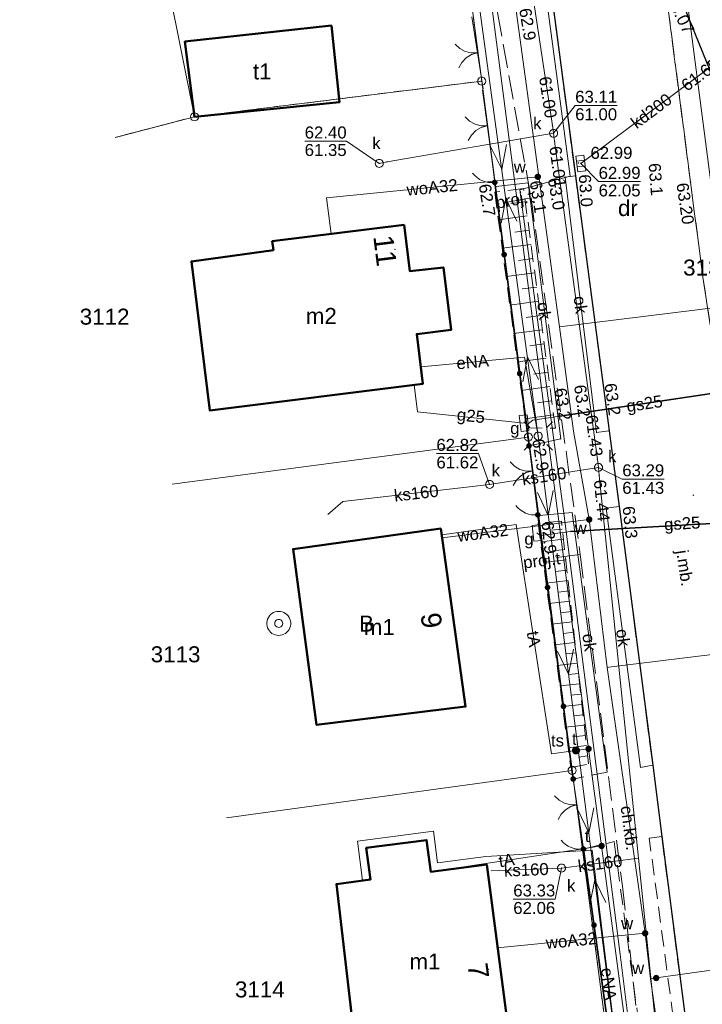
# Model space of a CAD drawing. Extents: x 6420891 to 6421372, y 5789686 to 5790696.
# Tile 41 of 48: x 6421254 to 6421297, y 5790529 to 5790591. Entities that reach past the tile are written whole.
import ezdxf
from ezdxf.enums import TextEntityAlignment as Align

# ---------------------------------------------------------------- set-up
doc = ezdxf.new("R2010")
doc.units = 0
doc.header["$PDSIZE"] = 0.75
for name, pattern in [('PRZER1-1', [2, 1, -1]), ('PRZER2-1', [3, 2, -1]), ('PRZER3-1', [4, 3, -1])]:
    doc.linetypes.add(name, pattern=pattern)
doc.layers.get('0').update_dxf_attribs({"linetype": 'CONTINUOUS', "lineweight": 13})
for name, color, linetype, lineweight in [('GEPADR', 7, 'CONTINUOUS', 18), ('GEPADR_O', 7, 'CONTINUOUS', 18), ('GEPPGD', 7, 'CONTINUOUS', 18), ('GESBZO', 7, 'CONTINUOUS', 50), ('GESBZO_O', 7, 'CONTINUOUS', 50), ('GESDZI', 7, 'CONTINUOUS', 18), ('GESDZI_O', 7, 'CONTINUOUS', 18), ('GSLINK', 7, 'CONTINUOUS', 18), ('GSLINK_O', 7, 'CONTINUOUS', 18), ('GSLKBR', 7, 'CONTINUOUS', 18), ('GSLKFU', 7, 'CONTINUOUS', 18), ('GSLKOG', 7, 'CONTINUOUS', 35), ('GSLKRW', 7, 'CONTINUOUS', 25), ('GSPWPN', 7, 'CONTINUOUS', 13), ('GSPWPN_O', 7, 'CONTINUOUS', 13), ('GSPWPS', 7, 'CONTINUOUS', 13), ('GSPWPS_O', 7, 'CONTINUOUS', 13), ('GSSKOA', 7, 'PRZER3-1', 18), ('GSSKOA_O', 7, 'PRZER3-1', 18), ('GSSKOD', 7, 'PRZER2-1', 18), ('GSSKOD_O', 7, 'PRZER2-1', 18), ('GSSZSN', 7, 'PRZER2-1', 18), ('GULLOB', 7, 'CONTINUOUS', 35), ('GUPELA', 7, 'CONTINUOUS', 18), ('GUPPRZ', 7, 'CONTINUOUS', 18), ('GUPPRZ_O', 7, 'CONTINUOUS', 18)]:
    doc.layers.add(name, color=color, linetype=linetype, lineweight=lineweight)
for name, color, linetype, lineweight, true_color in [('GESUZY', 7, 'PRZER1-1', 18, 0x008000), ('GESUZY_O', 7, 'PRZER1-1', 18, 0x008000), ('GULEPR', 1, 'CONTINUOUS', 18, 0xff0000), ('GULEPR_O', 1, 'CONTINUOUS', 18, 0xff0000), ('GULGPR', 7, 'CONTINUOUS', 18, 0xbfbf00), ('GULGPR_O', 7, 'CONTINUOUS', 18, 0xbfbf00), ('GULKPR', 7, 'CONTINUOUS', 18, 0x803300), ('GULKPR_O', 7, 'CONTINUOUS', 18, 0x803300), ('GULTPR', 7, 'CONTINUOUS', 18, 0xff9100), ('GULTPR_O', 7, 'CONTINUOUS', 18, 0xff9100), ('GULWPR', 5, 'CONTINUOUS', 18, 0x0000ff), ('GULWPR_O', 5, 'CONTINUOUS', 18, 0x0000ff), ('GUPGSG', 7, 'CONTINUOUS', 18, 0xbfbf00), ('GUPGSG_O', 7, 'CONTINUOUS', 18, 0xbfbf00), ('GUPKKS', 7, 'CONTINUOUS', 18, 0x803300), ('GUPKSD', 7, 'CONTINUOUS', 18, 0x803300), ('GUPKSD_O', 7, 'CONTINUOUS', 18, 0x803300), ('GUPTST', 7, 'CONTINUOUS', 18, 0xff9100), ('GUPTST_O', 7, 'CONTINUOUS', 18, 0xff9100), ('GUPTUT', 7, 'CONTINUOUS', 18, 0xff9100), ('GUPTUT_O', 7, 'CONTINUOUS', 18, 0xff9100), ('GUPWST', 5, 'CONTINUOUS', 18, 0x0000ff), ('GUPWZA', 5, 'CONTINUOUS', 18, 0x0000ff), ('GUPWZA_O', 5, 'CONTINUOUS', 18, 0x0000ff)]:
    doc.layers.add(name, color=color, linetype=linetype, lineweight=lineweight, true_color=true_color)
doc.styles.add('GEO-INFO', font='Arial')

# ---------------------------------------------------------------- blocks, each defined once
blk = doc.blocks.new('SUEO')
blk.add_hatch(color=0).paths.add_polyline_path([(-0.002174, 0.089974), (0.023762, 0.086807), (0.042561, 0.0793), (0.060131, 0.066965), (0.076266, 0.047786), (0.086234, 0.025762), (0.089972, 0.002226), (0.088646, -0.015553), (0.081114, -0.038994), (0.066834, -0.060276), (0.049699, -0.075033), (0.027576, -0.085671), (0.004027, -0.08991), (-0.019639, -0.087831), (-0.040932, -0.080154), (-0.059082, -0.067892), (-0.073734, -0.051607), (-0.08374, -0.032979), (-0.089221, -0.011817), (-0.089063, 0.012951), (-0.082571, 0.035806), (-0.069528, 0.057148), (-0.048957, 0.075519), (-0.026898, 0.085887)])
at = {"color": 0}
for points in [[(-1.767767, 1.767767), (-1.06066, 1.06066)], [(1.767767, 1.767767), (1.06066, 1.06066)], [(-1.767767, -1.767767), (-1.06066, -1.06066)], [(1.767767, -1.767767), (1.06066, -1.06066)]]:
    blk.add_lwpolyline(points, dxfattribs=at)
blk = doc.blocks.new('OKRAG_PELNY')
at = {"color": 0}
blk.add_lwpolyline([(0, 0.5), (0.12941, 0.482963), (0.25, 0.433013), (0.353553, 0.353553), (0.433013, 0.25), (0.482963, 0.12941), (0.5, 0), (0.482963, -0.12941), (0.433013, -0.25), (0.353553, -0.353553), (0.25, -0.433013), (0.12941, -0.482963), (0, -0.5), (-0.12941, -0.482963), (-0.25, -0.433013), (-0.353553, -0.353553), (-0.433013, -0.25), (-0.482963, -0.12941), (-0.5, 0), (-0.482963, 0.12941), (-0.433013, 0.25), (-0.353553, 0.353553), (-0.25, 0.433013), (-0.12941, 0.482963)], close=True, dxfattribs=at)
blk = doc.blocks.new('SZAFA1')
at = {"color": 0}
blk.add_lwpolyline([(-1, -0.5), (-1, 0.5), (1, 0.5), (1, -0.5)], close=True, dxfattribs=at)
blk = doc.blocks.new('KOLO')
blk.add_hatch(color=0).paths.add_polyline_path([(-0.5, 0), (-0.482963, -0.12941), (-0.433013, -0.25), (-0.353553, -0.353553), (-0.25, -0.433013), (-0.12941, -0.482963), (0, -0.5), (0.12941, -0.482963), (0.25, -0.433013), (0.353553, -0.353553), (0.433013, -0.25), (0.482963, -0.12941), (0.5, 0), (0.482963, 0.12941), (0.433013, 0.25), (0.353553, 0.353553), (0.25, 0.433013), (0.12941, 0.482963), (0, 0.5), (-0.12941, 0.482963), (-0.25, 0.433013), (-0.353553, 0.353553), (-0.433013, 0.25), (-0.482963, 0.12941)])
blk = doc.blocks.new('KTOK04')
at = {"color": 0}
blk.add_lwpolyline([(0, 0), (-0.01711, -0.261052), (-0.068148, -0.517638), (-0.152241, -0.765367), (-0.267949, -1), (-0.413293, -1.217523), (-0.585786, -1.414214), (-0.782477, -1.586707), (-1, -1.732051)], dxfattribs=at)
blk = doc.blocks.new('SLBRA')
at = {"color": 0}
for points in [[(1.732051, 1), (1.414214, 0.585786), (1, 0.267949), (0.517638, 0.068148), (0, 0)], [(0, 0), (0.517638, -0.068148), (1, -0.267949), (1.414214, -0.585786), (1.732051, -1)]]:
    blk.add_lwpolyline(points, dxfattribs=at)
blk = doc.blocks.new('POINT')
at = {"color": 0}
blk.add_point((0, 0), dxfattribs=at)
blk = doc.blocks.new('SUEP1')
at = {"color": 0}
blk.add_lwpolyline([(-1.5, -1), (1.5, 0), (-1.5, 1)], dxfattribs=at)
blk = doc.blocks.new('SUUS05')
at = {"color": 0}
blk.add_lwpolyline([(0.5, -0.25), (-0.5, -0.25), (-0.5, 0.25), (0.5, 0.25)], close=True, dxfattribs=at)
for points in [[(-0.175, -0.25), (-0.175, 0.25)], [(0.175, -0.25), (0.175, 0.25)]]:
    blk.add_lwpolyline(points, dxfattribs=at)
blk = doc.blocks.new('SUUS13')
at = {"color": 0}
for points in [[(0, 1.5), (0.223563, 1.483246), (0.442133, 1.433359), (0.650826, 1.351453), (0.84498, 1.239358), (1.020259, 1.099578), (1.172747, 0.935235), (1.299038, 0.75), (1.396311, 0.548012), (1.462392, 0.333781), (1.495806, 0.112095), (1.495806, -0.112095), (1.462392, -0.333781), (1.396311, -0.548012), (1.299038, -0.75), (1.172747, -0.935235), (1.020259, -1.099578), (0.84498, -1.239358), (0.650826, -1.351453), (0.442133, -1.433359), (0.223563, -1.483246), (0, -1.5), (-0.223563, -1.483246), (-0.442133, -1.433359), (-0.650826, -1.351453), (-0.84498, -1.239358), (-1.020259, -1.099578), (-1.172747, -0.935235), (-1.299038, -0.75), (-1.396311, -0.548012), (-1.462392, -0.333781), (-1.495806, -0.112095), (-1.495806, 0.112095), (-1.462392, 0.333781), (-1.396311, 0.548012), (-1.299038, 0.75), (-1.172747, 0.935235), (-1.020259, 1.099578), (-0.84498, 1.239358), (-0.650826, 1.351453), (-0.442133, 1.433359), (-0.223563, 1.483246)], [(0, 0.5), (0.12941, 0.482963), (0.25, 0.433013), (0.353553, 0.353553), (0.433013, 0.25), (0.482963, 0.12941), (0.5, 0), (0.482963, -0.12941), (0.433013, -0.25), (0.353553, -0.353553), (0.25, -0.433013), (0.12941, -0.482963), (0, -0.5), (-0.12941, -0.482963), (-0.25, -0.433013), (-0.353553, -0.353553), (-0.433013, -0.25), (-0.482963, -0.12941), (-0.5, 0), (-0.482963, 0.12941), (-0.433013, 0.25), (-0.353553, 0.353553), (-0.25, 0.433013), (-0.12941, 0.482963)]]:
    blk.add_lwpolyline(points, close=True, dxfattribs=at)
blk = doc.blocks.new('EPPGS')
at = {"color": 0}
blk.add_lwpolyline([(0, 0.5), (0.154508, 0.475528), (0.293893, 0.404508), (0.404508, 0.293893), (0.475528, 0.154508), (0.5, 0), (0.475528, -0.154508), (0.404508, -0.293893), (0.293893, -0.404508), (0.154508, -0.475528), (0, -0.5), (-0.154508, -0.475528), (-0.293893, -0.404508), (-0.404508, -0.293893), (-0.475528, -0.154508), (-0.5, 0), (-0.475528, 0.154508), (-0.404508, 0.293893), (-0.293893, 0.404508), (-0.154508, 0.475528)], close=True, dxfattribs=at)

msp = doc.modelspace()

# ---------------------------------------------------------------- linework, layer by layer
at = {"layer": 'GESBZO', "linetype": 'Continuous', "lineweight": 50, "elevation": 10.18}
for points in [[(6421273.55, 5790590.2), (6421274.05, 5790585.4), (6421264.99, 5790584.48), (6421264.39, 5790589.18)], [(6421278.08, 5790577.73), (6421278.44, 5790574.84), (6421280.54, 5790575.06), (6421281.02, 5790571.16), (6421278.88, 5790570.9), (6421279.26, 5790567.79), (6421265.94, 5790566.12), (6421264.8, 5790575.44), (6421269.92, 5790576.15), (6421269.85, 5790576.7)], [(6421280.382, 5790558.749), (6421281.926, 5790547.613), (6421272.611, 5790546.463), (6421271.144, 5790557.456)], [(6421283.25, 5790537.739), (6421284.932, 5790524.796), (6421275.35, 5790523.574), (6421273.851, 5790536.511), (6421275.983, 5790536.789), (6421275.724, 5790538.773), (6421279.491, 5790539.265), (6421279.75, 5790537.282)]]:
    msp.add_lwpolyline(points, close=True, dxfattribs=at)
at = {"layer": 'GESDZI', "linetype": 'Continuous', "lineweight": 18, "elevation": 10.22}
for points in [[(6421310.953, 5790558.207), (6421306.901, 5790588.894), (6421302.49, 5790622.296), (6421302.21, 5790624.433), (6421297.857, 5790657.64), (6421296.657, 5790677.613), (6421271.543, 5790677.3), (6421276.797, 5790633.247), (6421278.128, 5790623.34), (6421282.932, 5790586.712), (6421285.851, 5790564.458), (6421288.583, 5790543.621), (6421291.443, 5790521.812), (6421294.47, 5790499.75), (6421297.89, 5790473.07), (6421301.058, 5790448.497), (6421301.708, 5790443.54), (6421322.605, 5790469.964), (6421320.02, 5790489.539), (6421315.57, 5790523.239), (6421313.26, 5790540.733)], [(6421257.783, 5790620.366), (6421264.511, 5790621.351), (6421272.673, 5790622.543), (6421278.128, 5790623.34), (6421282.932, 5790586.712), (6421264.99, 5790584.48)]]:
    msp.add_lwpolyline(points, close=True, dxfattribs=at)
for points in [[(6421254.065, 5790619.68), (6421254.691, 5790619.829), (6421257.783, 5790620.366), (6421264.99, 5790584.48), (6421260.036, 5790583.194)], [(6421260.036, 5790583.194), (6421264.99, 5790584.48), (6421282.932, 5790586.712)], [(6421282.932, 5790586.712), (6421285.851, 5790564.458), (6421263.584, 5790561.508)], [(6421263.584, 5790561.508), (6421285.851, 5790564.458)], [(6421285.851, 5790564.458), (6421288.583, 5790543.621), (6421266.996, 5790540.655)], [(6421266.996, 5790540.655), (6421288.583, 5790543.621)], [(6421288.583, 5790543.621), (6421291.443, 5790521.812), (6421270.523, 5790519.099)]]:
    msp.add_lwpolyline(points, dxfattribs=at)
at = {"layer": 'GESUZY', "linetype": 'PRZER1-1', "lineweight": 18, "ltscale": 0.5, "elevation": 10.08}
msp.add_lwpolyline([(6421310.953, 5790558.207), (6421306.901, 5790588.894), (6421302.49, 5790622.296), (6421302.21, 5790624.433), (6421297.857, 5790657.64), (6421296.657, 5790677.613), (6421271.543, 5790677.3), (6421276.797, 5790633.247), (6421278.128, 5790623.34), (6421282.932, 5790586.712), (6421285.851, 5790564.458), (6421288.583, 5790543.621), (6421291.443, 5790521.812), (6421294.47, 5790499.75), (6421297.89, 5790473.07), (6421301.058, 5790448.497), (6421301.708, 5790443.54), (6421322.605, 5790469.964), (6421320.02, 5790489.539), (6421315.57, 5790523.239), (6421313.26, 5790540.733)], close=True, dxfattribs=at)
for points in [[(6421254.065, 5790619.68), (6421254.691, 5790619.829), (6421257.783, 5790620.366), (6421264.511, 5790621.351), (6421272.673, 5790622.543), (6421278.128, 5790623.34), (6421282.932, 5790586.712)], [(6421282.932, 5790586.712), (6421264.99, 5790584.48), (6421260.036, 5790583.194)], [(6421260.036, 5790583.194), (6421264.99, 5790584.48), (6421282.932, 5790586.712), (6421285.851, 5790564.458), (6421288.583, 5790543.621), (6421291.443, 5790521.812)]]:
    msp.add_lwpolyline(points, dxfattribs=at)
at = {"layer": 'GSLINK', "linetype": 'Continuous', "lineweight": 18, "elevation": 10.18}
for points in [[(6421283.82, 5790580.12), (6421285.84, 5790580.35), (6421287.87, 5790564.35), (6421285.89, 5790563.91)], [(6421288.79, 5790580.79), (6421288.14, 5790580.71), (6421290.11, 5790564.75), (6421290.88, 5790564.85)], [(6421291.53, 5790560.12), (6421290.71, 5790560.02), (6421292.86, 5790543.81)], [(6421286.52, 5790559.56), (6421288.58, 5790559.74), (6421290.78, 5790543.51)]]:
    msp.add_lwpolyline(points, dxfattribs=at)
at = {"layer": 'GSLKBR', "linetype": 'Continuous', "lineweight": 18, "elevation": 10.18}
for points in [[(6421282.32, 5790590.74), (6421283.03, 5790586.23)], [(6421282.99, 5790586.14), (6421283.58, 5790581.69)], [(6421285.89, 5790563.91), (6421286.3, 5790560.76)], [(6421288.65, 5790543.08), (6421289.12, 5790539.86)]]:
    msp.add_lwpolyline(points, dxfattribs=at)
at = {"layer": 'GSLKFU', "linetype": 'Continuous', "lineweight": 18, "elevation": 10.18}
for points in [[(6421283.58, 5790581.69), (6421283.75, 5790580.38)], [(6421286.3, 5790560.76), (6421286.44, 5790559.6)], [(6421289.12, 5790539.86), (6421289.29, 5790538.7)]]:
    msp.add_lwpolyline(points, dxfattribs=at)
at = {"layer": 'GSLKOG', "linetype": 'Continuous', "lineweight": 35, "elevation": 10.18}
for points in [[(6421283.75, 5790580.38), (6421285.89, 5790563.91)], [(6421288.65, 5790543.08), (6421286.44, 5790559.6)], [(6421291.64, 5790521.76), (6421289.29, 5790538.7)]]:
    msp.add_lwpolyline(points, dxfattribs=at)
at = {"layer": 'GSLKRW', "linetype": 'Continuous', "lineweight": 25, "elevation": 10.18}
for points in [[(6421281.375, 5790636.915), (6421283.432, 5790621.049), (6421283.529, 5790620.052), (6421285.57, 5790605.38), (6421287.4, 5790591.36), (6421288.79, 5790580.79), (6421291.53, 5790560.12), (6421293.62, 5790543.95), (6421294.18, 5790539.48), (6421296.4, 5790522.4)], [(6421303.89, 5790535.1), (6421303.23, 5790539.45), (6421303.02, 5790542.83), (6421302.72, 5790547.03), (6421302.2, 5790552.92), (6421301.54, 5790560.91), (6421301.25, 5790564.25), (6421298.58, 5790583.99), (6421295.14, 5790592.46), (6421293.56, 5790599.16)]]:
    msp.add_lwpolyline(points, dxfattribs=at)
at = {"layer": 'GSSKOA', "linetype": 'PRZER3-1', "lineweight": 18, "ltscale": 0.5, "elevation": 10.18}
for points in [[(6421296.4, 5790522.4), (6421294.18, 5790539.48), (6421293.62, 5790543.95), (6421291.53, 5790560.12), (6421288.79, 5790580.79), (6421287.4, 5790591.36), (6421283.529, 5790620.052), (6421283.432, 5790621.049), (6421281.375, 5790636.915)], [(6421289.1, 5790633.46), (6421291.05, 5790618), (6421292.49, 5790606.79), (6421293.56, 5790599.16), (6421295.98, 5790580.4), (6421296.76, 5790574.45), (6421297.51, 5790569.5), (6421298.37, 5790564.6), (6421301.88, 5790546.94), (6421302.45, 5790543.96), (6421303.23, 5790539.45), (6421303.89, 5790535.1), (6421305.4, 5790523.44)]]:
    msp.add_lwpolyline(points, dxfattribs=at)
for points in [[(6421303.23, 5790539.45), (6421302.45, 5790543.96), (6421301.88, 5790546.94), (6421298.37, 5790564.6), (6421297.51, 5790569.5), (6421296.76, 5790574.45), (6421295.98, 5790580.4), (6421293.56, 5790599.16), (6421295.14, 5790592.46), (6421298.58, 5790583.99), (6421301.25, 5790564.25), (6421301.54, 5790560.91), (6421302.2, 5790552.92), (6421302.72, 5790547.03), (6421303.02, 5790542.83)], [(6421295.14, 5790592.46), (6421297.54, 5790592.09), (6421299.84, 5790591.71), (6421300.54, 5790591.85), (6421306.4, 5790592.59), (6421307.41, 5790585.3), (6421301.04, 5790584.48), (6421298.58, 5790583.99)]]:
    msp.add_lwpolyline(points, close=True, dxfattribs=at)
at = {"layer": 'GSSKOD', "linetype": 'PRZER2-1', "lineweight": 18, "ltscale": 0.5, "elevation": 10.18}
for points in [[(6421295.7, 5790522.21), (6421293.4, 5790539.38), (6421294.18, 5790539.48), (6421293.62, 5790543.95), (6421292.86, 5790543.81)], [(6421290.78, 5790543.51), (6421288.65, 5790543.08), (6421289.12, 5790539.86), (6421289.29, 5790538.7), (6421291.21, 5790539.17), (6421293.54, 5790521.95)]]:
    msp.add_lwpolyline(points, dxfattribs=at)
at = {"layer": 'GSSZSN', "linetype": 'PRZER2-1', "lineweight": 18, "ltscale": 0.5, "elevation": 10.06}
for points in [[(6421285.55, 5790580), (6421283.75, 5790579.76), (6421285.72, 5790565.03)], [(6421287.54, 5790565.01), (6421285.55, 5790580)], [(6421285.72, 5790565.03), (6421287.54, 5790565.01)], [(6421287.91, 5790559.21), (6421286.46, 5790559.09), (6421288.5, 5790543.79)], [(6421289.61, 5790544.02), (6421287.91, 5790559.21)], [(6421288.5, 5790543.79), (6421289.61, 5790544.02)]]:
    msp.add_lwpolyline(points, dxfattribs=at)
at = {"layer": 'GSSZSN', "linetype": 'Continuous', "lineweight": 18, "elevation": 10.06, "flags": 128}
for points in [[(6421285.66, 5790579.171), (6421284.76, 5790579.051)], [(6421283.98, 5790578.043), (6421285.778, 5790578.282)], [(6421285.896, 5790577.393), (6421284.997, 5790577.274)], [(6421284.217, 5790576.266), (6421286.014, 5790576.504)], [(6421286.132, 5790575.616), (6421285.234, 5790575.496)], [(6421284.455, 5790574.489), (6421286.25, 5790574.727)], [(6421286.368, 5790573.838), (6421285.471, 5790573.719)], [(6421284.693, 5790572.711), (6421286.486, 5790572.949)], [(6421286.604, 5790572.061), (6421285.708, 5790571.942)], [(6421284.93, 5790570.934), (6421286.722, 5790571.172)], [(6421286.84, 5790570.283), (6421285.945, 5790570.164)], [(6421285.168, 5790569.157), (6421286.958, 5790569.394)], [(6421287.076, 5790568.506), (6421286.181, 5790568.387)], [(6421285.406, 5790567.379), (6421287.194, 5790567.617)], [(6421287.312, 5790566.728), (6421286.418, 5790566.609)], [(6421285.643, 5790565.602), (6421287.43, 5790565.839)], [(6421287.966, 5790558.71), (6421287.249, 5790558.63)], [(6421286.618, 5790557.906), (6421288.038, 5790558.065)], [(6421288.11, 5790557.42), (6421287.407, 5790557.341)], [(6421286.789, 5790556.619), (6421288.183, 5790556.775)], [(6421288.255, 5790556.13), (6421287.565, 5790556.053)], [(6421286.961, 5790555.332), (6421288.327, 5790555.485)], [(6421288.399, 5790554.84), (6421287.723, 5790554.764)], [(6421287.133, 5790554.045), (6421288.471, 5790554.195)], [(6421288.543, 5790553.55), (6421287.881, 5790553.476)], [(6421287.304, 5790552.758), (6421288.616, 5790552.905)], [(6421288.688, 5790552.26), (6421288.039, 5790552.187)], [(6421287.476, 5790551.471), (6421288.76, 5790551.615)], [(6421288.832, 5790550.97), (6421288.197, 5790550.899)], [(6421287.647, 5790550.184), (6421288.904, 5790550.325)], [(6421288.977, 5790549.68), (6421288.355, 5790549.61)], [(6421287.819, 5790548.897), (6421289.049, 5790549.035)], [(6421289.121, 5790548.39), (6421288.513, 5790548.322)], [(6421287.991, 5790547.61), (6421289.193, 5790547.745)], [(6421289.265, 5790547.1), (6421288.671, 5790547.033)], [(6421288.162, 5790546.323), (6421289.337, 5790546.455)], [(6421289.41, 5790545.81), (6421288.829, 5790545.745)], [(6421288.334, 5790545.036), (6421289.482, 5790545.165)], [(6421289.554, 5790544.52), (6421288.987, 5790544.456)]]:
    msp.add_lwpolyline(points, dxfattribs=at)
at = {"layer": 'GULEPR', "linetype": 'Continuous', "lineweight": 18, "elevation": 10.14}
for points in [[(6421286.415, 5790613.136), (6421284.198, 5790612.797), (6421288.464, 5790580.778), (6421285.307, 5790579.915), (6421288.084, 5790559.528), (6421291.594, 5790532.104), (6421295.038, 5790504.432), (6421298.122, 5790481.118), (6421300.415, 5790460.439)], [(6421302.178, 5790443.619), (6421301.993, 5790445.159), (6421297.226, 5790481.046), (6421291.902, 5790521.906), (6421286.463, 5790564.519), (6421280.8, 5790605.97), (6421280.831, 5790606.899)], [(6421286.463, 5790564.519), (6421285.599, 5790569.455), (6421279.131, 5790568.846)], [(6421291.902, 5790521.906), (6421289.843, 5790538.627), (6421283.186, 5790538.237), (6421280.181, 5790537.842), (6421279.921, 5790539.826), (6421275.163, 5790539.204), (6421275.487, 5790536.725)]]:
    msp.add_lwpolyline(points, dxfattribs=at)
at = {"layer": 'GULGPR', "linetype": 'Continuous', "lineweight": 18, "elevation": 10.14}
for points in [[(6421334.06, 5790476.478), (6421312.636, 5790488.144), (6421310.351, 5790507.603), (6421306.496, 5790536.313), (6421305.19, 5790547.48), (6421303.78, 5790559.38), (6421303.193, 5790560.792), (6421299.175, 5790560.445), (6421298.93, 5790567.44), (6421292.095, 5790620.059)], [(6421278.72, 5790567.72), (6421278.92, 5790566.04), (6421285.585, 5790565.33)], [(6421298.93, 5790567.44), (6421298.54, 5790567.37), (6421287.67, 5790565.74), (6421286.12, 5790565.51), (6421285.749, 5790565.233)], [(6421303.78, 5790559.38), (6421302.46, 5790559.35), (6421288.48, 5790558.56), (6421286.59, 5790558.3), (6421286.38, 5790558.47)]]:
    msp.add_lwpolyline(points, dxfattribs=at)
at = {"layer": 'GULKPR', "linetype": 'Continuous', "lineweight": 18, "elevation": 10.14}
for points in [[(6421301.531, 5790464.03), (6421301.469, 5790464.526), (6421297.885, 5790493.205), (6421294.927, 5790516.883), (6421294.865, 5790517.379), (6421294.814, 5790517.877), (6421292.74, 5790538.13), (6421290.282, 5790562.062), (6421290.231, 5790562.559), (6421290.164, 5790563.055), (6421287.489, 5790582.952), (6421287.422, 5790583.448), (6421287.347, 5790583.942), (6421280.483, 5790629.297), (6421280.408, 5790629.792)], [(6421297.943, 5790588.133), (6421289.123, 5790581.563)], [(6421287.422, 5790583.448), (6421277.025, 5790581.656), (6421276.532, 5790581.571)], [(6421283.43, 5790561.5), (6421290.231, 5790562.559)], [(6421273.32, 5790559.61), (6421274.26, 5790560.43), (6421283.43, 5790561.5)], [(6421287.92, 5790537.51), (6421292.74, 5790538.13)], [(6421283.52, 5790537.33), (6421287.92, 5790537.51)]]:
    msp.add_lwpolyline(points, dxfattribs=at)
at = {"layer": 'GULLOB', "linetype": 'Continuous', "lineweight": 35, "elevation": 10.12}
for points in [[(6421298.54, 5790567.37), (6421287.67, 5790565.74)], [(6421302.46, 5790559.35), (6421288.48, 5790558.56)]]:
    msp.add_lwpolyline(points, dxfattribs=at)
at = {"layer": 'GULTPR', "linetype": 'PRZER3-1', "lineweight": 18, "ltscale": 0.5, "elevation": 10.14}
for points in [[(6421280.798, 5790613.842), (6421283.923, 5790590.994), (6421286.016, 5790579.417), (6421289.091, 5790557.12), (6421291.732, 5790536.372), (6421292.919, 5790525.868), (6421293.996, 5790516.459), (6421296.122, 5790499.716), (6421297.725, 5790487.251), (6421299.298, 5790474.286), (6421300.079, 5790467.815), (6421298.552, 5790467.609)], [(6421286.016, 5790579.417), (6421283.941, 5790579.021)], [(6421289.091, 5790557.12), (6421286.849, 5790556.844)]]:
    msp.add_lwpolyline(points, dxfattribs=at)
at = {"layer": 'GULTPR', "linetype": 'Continuous', "lineweight": 18, "elevation": 10.14}
for points in [[(6421302.79, 5790448.162), (6421302.423, 5790449.644), (6421296.75, 5790491.348), (6421290.422, 5790538.895), (6421289.614, 5790544.967), (6421289.383, 5790546.707), (6421281.8, 5790605.024)], [(6421289.614, 5790544.967), (6421288.824, 5790544.863), (6421287.287, 5790544.662), (6421285.093, 5790558.999), (6421280.437, 5790558.353)], [(6421290.422, 5790538.895), (6421289.227, 5790538.714), (6421279.75, 5790537.282)]]:
    msp.add_lwpolyline(points, dxfattribs=at)
at = {"layer": 'GULWPR', "linetype": 'Continuous', "lineweight": 18, "elevation": 10.14}
for points in [[(6421280.993, 5790621.17), (6421286.507, 5790580.74), (6421287.788, 5790571.348), (6421288.677, 5790564.828), (6421289.653, 5790559.304), (6421290.763, 5790550.061), (6421293.147, 5790533.435), (6421293.489, 5790530.595), (6421296.423, 5790509.998), (6421297.826, 5790500.063), (6421299.061, 5790491.3), (6421301.825, 5790471.676), (6421305.147, 5790448.085), (6421305.582, 5790442.848), (6421293.948, 5790431.589)], [(6421286.507, 5790580.74), (6421286.44, 5790580.733), (6421273.233, 5790579.416), (6421273.528, 5790577.16)], [(6421287.788, 5790571.348), (6421308.875, 5790573.946), (6421317.012, 5790575.868)], [(6421289.653, 5790559.304), (6421289.461, 5790559.28), (6421280.464, 5790558.154)], [(6421290.763, 5790550.061), (6421290.87, 5790550.074), (6421312.286, 5790552.692)], [(6421293.147, 5790533.435), (6421283.927, 5790532.532)], [(6421293.489, 5790530.595), (6421293.836, 5790530.64), (6421312.849, 5790533.306)]]:
    msp.add_lwpolyline(points, dxfattribs=at)
at = {"layer": 'GUPPRZ_O', "linetype": 'Continuous', "lineweight": 9, "elevation": 10.8, "flags": 128}
for points in [[(6421291.395, 5790585.187), (6421288.774, 5790585.187), (6421287.422, 5790583.448)], [(6421288.774, 5790585.187), (6421291.395, 5790585.187)], [(6421271.872, 5790582.954), (6421274.493, 5790582.954), (6421276.532, 5790581.571)], [(6421271.872, 5790582.954), (6421274.493, 5790582.954)], [(6421292.859, 5790580.428), (6421290.239, 5790580.428), (6421289.123, 5790581.563)], [(6421290.239, 5790580.428), (6421292.859, 5790580.428)], [(6421280.103, 5790563.424), (6421282.724, 5790563.424), (6421283.43, 5790561.5)], [(6421280.103, 5790563.424), (6421282.724, 5790563.424)], [(6421294.338, 5790561.831), (6421291.717, 5790561.831), (6421290.231, 5790562.559)], [(6421291.717, 5790561.831), (6421294.338, 5790561.831)], [(6421284.906, 5790535.566), (6421287.527, 5790535.566), (6421287.92, 5790537.51)], [(6421284.906, 5790535.566), (6421287.527, 5790535.566)]]:
    msp.add_lwpolyline(points, dxfattribs=at)

# ---------------------------------------------------------------- block references
at = {"layer": 'GEPADR', "lineweight": 18}
for p in [(6421277.516, 5790576.192, 10.28), (6421280.411, 5790553.078, 10.28), (6421283.347, 5790531.171, 10.28)]:
    msp.add_blockref('POINT', p, dxfattribs=at)
at = {"layer": 'GEPPGD', "lineweight": 18, "xscale": 0.5, "yscale": 0.5}
for p in [(6421282.932, 5790586.712, 10.24), (6421264.99, 5790584.48, 10.24), (6421285.851, 5790564.458, 10.24), (6421288.583, 5790543.621, 10.24)]:
    msp.add_blockref('EPPGS', p, dxfattribs=at)
at = {"layer": 'GSLKBR', "lineweight": 18, "xscale": 0.75, "yscale": 0.75}
for p, rotation in [((6421282.675, 5790588.485, 10.18), 188.9465297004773), ((6421283.285, 5790583.915, 10.18), 187.5524707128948), ((6421286.095, 5790562.335, 10.18), 187.4158553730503), ((6421288.885, 5790541.47, 10.18), 188.3044044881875)]:
    msp.add_blockref('SLBRA', p, dxfattribs=dict(at, rotation=rotation))
at = {"layer": 'GSLKFU', "lineweight": 18, "xscale": 0.75, "yscale": 0.75}
for p, rotation in [((6421283.75, 5790580.38, 10.18), 277.3940086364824), ((6421286.44, 5790559.6, 10.18), 276.8817236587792), ((6421289.29, 5790538.7, 10.18), 278.3374444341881)]:
    msp.add_blockref('KTOK04', p, dxfattribs=dict(at, rotation=rotation))
at = {"layer": 'GSLKOG', "lineweight": 35, "xscale": 0.35, "yscale": 0.35}
for p in [(6421283.75, 5790580.38, 10.18), (6421284.337, 5790575.864, 10.18), (6421285.303, 5790568.426, 10.18), (6421285.89, 5790563.91, 10.18), (6421286.44, 5790559.6, 10.18), (6421287.048, 5790555.057, 10.18), (6421288.042, 5790547.623, 10.18), (6421288.65, 5790543.08, 10.18), (6421289.29, 5790538.7, 10.18), (6421289.95, 5790533.944, 10.18)]:
    msp.add_blockref('KOLO', p, dxfattribs=at)
at = {"layer": 'GSPWPN', "lineweight": 13, "xscale": 0.09, "yscale": 0.09}
for p in [(6421292.61, 5790581.31, 10.08), (6421285.84, 5790580.35, 10.08), (6421288.14, 5790580.71, 10.08), (6421288.79, 5790580.79, 10.08), (6421283.82, 5790580.12, 10.08), (6421290.88, 5790564.85, 10.08), (6421287.87, 5790564.35, 10.08), (6421290.11, 5790564.75, 10.08), (6421285.95, 5790564.03, 10.08), (6421296.16, 5790560.82, 10.08), (6421291.53, 5790560.12, 10.08), (6421286.52, 5790559.56, 10.08)]:
    msp.add_blockref('KOLO', p, dxfattribs=at)
at = {"layer": 'GSPWPS', "lineweight": 13, "xscale": 0.09, "yscale": 0.09}
for p in [(6421288.98, 5790581.6, 10.08), (6421295.98, 5790580.4, 10.08)]:
    msp.add_blockref('KOLO', p, dxfattribs=at)
at = {"layer": 'GULEPR', "lineweight": 18, "xscale": 0.5, "yscale": 0.5}
for p, rotation in [((6421284.082, 5790581.943, 10.15), 277.7788191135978), ((6421284.534, 5790578.638, 10.15), 97.77881911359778), ((6421285.887, 5790568.73, 10.15), 97.77881911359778), ((6421287.001, 5790560.303, 10.15), 277.2744251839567), ((6421288.267, 5790550.383, 10.15), 277.2744251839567), ((6421289.533, 5790540.464, 10.15), 277.2744251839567), ((6421290.098, 5790536.042, 10.15), 97.27442518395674)]:
    msp.add_blockref('SUEP1', p, dxfattribs=dict(at, rotation=rotation))
at = {"layer": 'GUPELA', "lineweight": 18, "xscale": 0.5, "yscale": 0.5}
for name, p in [('SUEO', (6421286.463, 5790564.519, 10.15)), ('OKRAG_PELNY', (6421286.463, 5790564.519, 10.16))]:
    msp.add_blockref(name, p, dxfattribs=at)
at = {"layer": 'GUPGSG', "lineweight": 18, "xscale": 0.5, "yscale": 0.5}
for p, rotation in [((6421285.585, 5790565.33, 10.16), 276.1418811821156), ((6421286.38, 5790558.47, 10.16), 276.2084345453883)]:
    msp.add_blockref('SZAFA1', p, dxfattribs=dict(at, rotation=rotation))
at = {"layer": 'GUPKKS', "lineweight": 18, "rotation": 277.0650905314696}
msp.add_blockref('SUUS05', (6421289.123, 5790581.563, 10.16), dxfattribs=at)
at = {"layer": 'GUPKSD', "lineweight": 18, "xscale": 0.5, "yscale": 0.5}
for p in [(6421287.422, 5790583.448, 10.16), (6421276.532, 5790581.571, 10.16), (6421290.231, 5790562.559, 10.16), (6421283.43, 5790561.5, 10.16), (6421287.92, 5790537.51, 10.16)]:
    msp.add_blockref('OKRAG_PELNY', p, dxfattribs=at)
at = {"layer": 'GUPPRZ', "lineweight": 18}
for p in [(6421287.347, 5790583.942, 10.16), (6421287.422, 5790583.448, 10.16), (6421287.489, 5790582.952, 10.16), (6421276.532, 5790581.571, 10.16), (6421277.025, 5790581.656, 10.16), (6421289.123, 5790581.563, 10.16), (6421290.164, 5790563.055, 10.16), (6421290.231, 5790562.559, 10.16), (6421290.282, 5790562.062, 10.16), (6421283.43, 5790561.5, 10.16), (6421287.92, 5790537.51, 10.16)]:
    msp.add_blockref('POINT', p, dxfattribs=at)
at = {"layer": 'GUPTST', "lineweight": 18, "xscale": 0.5, "yscale": 0.5}
msp.add_blockref('KOLO', (6421288.824, 5790544.863, 10.16), dxfattribs=at)
at = {"layer": 'GUPTUT', "lineweight": 18, "xscale": 0.4, "yscale": 0.4}
for p in [(6421289.614, 5790544.967, 10.16), (6421290.422, 5790538.895, 10.16)]:
    msp.add_blockref('KOLO', p, dxfattribs=at)
at = {"layer": 'GUPWST', "lineweight": 18, "xscale": 0.5, "yscale": 0.5}
msp.add_blockref('SUUS13', (6421270.251, 5790552.807, 10.16), dxfattribs=at)
at = {"layer": 'GUPWZA', "lineweight": 18, "xscale": 0.4, "yscale": 0.4}
for p in [(6421286.44, 5790580.733, 10.16), (6421289.653, 5790559.304, 10.16), (6421293.147, 5790533.435, 10.16), (6421293.836, 5790530.64, 10.16)]:
    msp.add_blockref('KOLO', p, dxfattribs=at)

# ---------------------------------------------------------------- texts
at = {"layer": 'GEPADR_O', "linetype": 'Continuous', "lineweight": 0, "style": 'GEO-INFO'}
for s, rotation, p in [('11', 277.10062, (6421277.516, 5790576.192, 10.8)), ('9', 277.89391, (6421280.411, 5790553.078, 10.8)), ('7', 277.40073, (6421283.347, 5790531.171, 10.8))]:
    msp.add_text(s, height=1.25, rotation=rotation, dxfattribs=at).set_placement(p, align=Align.TOP_CENTER)
at = {"layer": 'GESBZO_O', "linetype": 'Continuous', "lineweight": 0, "style": 'GEO-INFO'}
for s, p in [('t1', (6421269.22, 5790587.314, 10.8)), ('m2', (6421272.91, 5790572.038, 10.8)), ('m1', (6421276.535, 5790552.579, 10.8)), ('m1', (6421279.391, 5790531.671, 10.8))]:
    msp.add_text(s, height=1, dxfattribs=at).set_placement(p, align=Align.MIDDLE)
at = {"layer": 'GESDZI_O', "linetype": 'Continuous', "lineweight": 0, "style": 'GEO-INFO'}
for s, p in [('3132', (6421297.074, 5790575.056, 10.8)), ('3112', (6421259.371, 5790571.986, 10.8)), ('3113', (6421263.807, 5790550.877, 10.8)), ('3114', (6421269.068, 5790529.925, 10.8))]:
    msp.add_text(s, height=1, dxfattribs=at).set_placement(p, align=Align.MIDDLE)
at = {"layer": 'GESUZY_O', "linetype": 'Continuous', "lineweight": 0, "style": 'GEO-INFO'}
msp.add_text('dr', height=1, dxfattribs=at).set_placement((6421292.069, 5790578.798, 10.8), align=Align.MIDDLE)
msp.add_text('B', height=1, dxfattribs=at).set_placement((6421275.739, 5790552.796, 10.8), align=Align.MIDDLE_CENTER)
at = {"layer": 'GSLINK_O', "linetype": 'Continuous', "lineweight": 0, "style": 'GEO-INFO'}
for rotation, p in [(277.23077, (6421286.855, 5790572.35, 10.8)), (277.03663, (6421289.125, 5790572.73, 10.8)), (277.71948, (6421289.68, 5790551.625, 10.8)), (277.55528, (6421291.785, 5790551.915, 10.8))]:
    msp.add_text('ok', height=0.75, rotation=rotation, dxfattribs=at).set_placement(p, align=Align.MIDDLE)
at = {"layer": 'GSPWPN_O', "linetype": 'Continuous', "lineweight": 0, "style": 'GEO-INFO'}
for s, rotation, p in [('62.9', 279.41076, (6421285.27, 5790591.21, 10.8)), ('63.1', 274.374, (6421293.36, 5790581.56, 10.8)), ('63.0', 273.93854, (6421288.996, 5790580.86, 10.8)), ('62.7', 279.03643, (6421282.747, 5790580.224, 10.8)), ('63.1', 279.03643, (6421285.931, 5790580.434, 10.8)), ('63.0', 280.01382, (6421287.059, 5790580.604, 10.8)), ('63.2', 279.03643, (6421287.478, 5790567.466, 10.8)), ('63.2', 278.24002, (6421288.699, 5790567.675, 10.8)), ('63.2', 278.24002, (6421290.598, 5790567.773, 10.8)), ('62.9', 279.03643, (6421286.083, 5790564.289, 10.8)), ('63.3', 275.69717, (6421291.734, 5790560.103, 10.8)), ('62.9', 275.69717, (6421286.668, 5790559.154, 10.8))]:
    msp.add_text(s, height=0.75, rotation=rotation, dxfattribs=at).set_placement(p)
at = {"layer": 'GSPWPS_O', "linetype": 'Continuous', "lineweight": 0, "style": 'GEO-INFO'}
for s, rotation, p in [('63.07', 296.46602, (6421294.419, 5790591.926, 10.8)), ('63.20', 278.35172, (6421295.096, 5790580.301, 10.8))]:
    msp.add_text(s, height=0.75, rotation=rotation, dxfattribs=at).set_placement(p)
msp.add_text('62.99', height=0.75, dxfattribs=at).set_placement((6421289.73, 5790581.85, 10.8))
at = {"layer": 'GSSKOA_O', "linetype": 'Continuous', "lineweight": 0, "style": 'GEO-INFO'}
msp.add_text('j.mb.', height=0.75, rotation=278.51562, dxfattribs=at).set_placement((6421295.531, 5790556.258, 10.8), align=Align.MIDDLE)
at = {"layer": 'GSSKOD_O', "linetype": 'Continuous', "lineweight": 0, "style": 'GEO-INFO'}
msp.add_text('ch.kb.', height=0.75, rotation=277.62961, dxfattribs=at).set_placement((6421292.179, 5790540.022, 10.8), align=Align.MIDDLE)
at = {"layer": 'GULEPR_O', "linetype": 'Continuous', "lineweight": 0, "style": 'GEO-INFO'}
for rotation, p in [(5.37841, (6421282.365, 5790569.151, 10.8)), (277.01868, (6421290.873, 5790530.267, 10.8))]:
    msp.add_text('eNA', height=0.75, rotation=rotation, dxfattribs=at).set_placement(p, align=Align.MIDDLE)
at = {"layer": 'GULGPR_O', "linetype": 'Continuous', "lineweight": 0, "style": 'GEO-INFO'}
msp.add_text('gs25', height=0.75, rotation=8.52819, dxfattribs=at).set_placement((6421293.105, 5790566.555, 10.8), align=Align.MIDDLE_CENTER)
for s, rotation, p in [('g25', 353.91941, (6421282.252, 5790565.685, 10.8)), ('gs25', 3.2343, (6421295.47, 5790558.955, 10.8))]:
    msp.add_text(s, height=0.75, rotation=rotation, dxfattribs=at).set_placement(p, align=Align.MIDDLE)
at = {"layer": 'GULKPR_O', "linetype": 'Continuous', "lineweight": 0, "style": 'GEO-INFO'}
msp.add_text('kd200', height=0.75, rotation=36.68256, dxfattribs=at).set_placement((6421293.533, 5790584.848, 10.8), align=Align.MIDDLE_CENTER)
for rotation, p in [(8.85422, (6421286.83, 5790562.03, 10.8)), (6.65545, (6421278.845, 5790560.965, 10.8)), (7.32975, (6421290.33, 5790537.82, 10.8)), (2.34261, (6421285.72, 5790537.42, 10.8))]:
    msp.add_text('ks160', height=0.75, rotation=rotation, dxfattribs=at).set_placement(p, align=Align.MIDDLE)
at = {"layer": 'GULTPR_O', "linetype": 'Continuous', "lineweight": 0, "style": 'GEO-INFO'}
for s, rotation, p in [('proj.t', 10.79412, (6421284.978, 5790579.219, 10.8)), ('proj.t', 7.0123, (6421286.689, 5790556.656, 10.8)), ('tA', 278.70008, (6421286.19, 5790551.83, 10.8)), ('tA', 8.59368, (6421284.489, 5790537.998, 10.8))]:
    msp.add_text(s, height=0.75, rotation=rotation, dxfattribs=at).set_placement(p, align=Align.MIDDLE)
at = {"layer": 'GULWPR_O', "linetype": 'Continuous', "lineweight": 0, "style": 'GEO-INFO'}
for rotation, p in [(5.69574, (6421279.836, 5790580.074, 10.8)), (7.13207, (6421283.007, 5790558.473, 10.8)), (5.59492, (6421288.537, 5790532.984, 10.8))]:
    msp.add_text('woA32', height=0.75, rotation=rotation, dxfattribs=at).set_placement(p, align=Align.MIDDLE)
at = {"layer": 'GUPGSG_O', "linetype": 'Continuous', "lineweight": 0, "style": 'GEO-INFO'}
for p in [(6421285.296, 5790564.64, 10.8), (6421286.181, 5790557.724, 10.8)]:
    msp.add_text('g', height=0.75, dxfattribs=at).set_placement(p, align=Align.RIGHT)
at = {"layer": 'GUPKSD_O', "linetype": 'Continuous', "lineweight": 0, "style": 'GEO-INFO'}
for p in [(6421286.672, 5790583.698, 10.8), (6421276.618, 5790582.459, 10.8), (6421291.355, 5790562.875, 10.8), (6421284.076, 5790562.004, 10.8), (6421288.786, 5790536.04, 10.8)]:
    msp.add_text('k', height=0.75, dxfattribs=at).set_placement(p, align=Align.RIGHT)
at = {"layer": 'GUPPRZ_O', "linetype": 'Continuous', "lineweight": 0, "style": 'GEO-INFO'}
for s, rotation, p in [('61.65', 36.68256, (6421295.53, 5790586.336, 10.8)), ('61.00', 278.6022, (6421286.884, 5790587.002, 10.8)), ('61.01', 277.65779, (6421287.53, 5790582.648, 10.8)), ('61.43', 277.65779, (6421289.789, 5790565.843, 10.8)), ('61.44', 275.86492, (6421290.309, 5790561.795, 10.8))]:
    msp.add_text(s, height=0.75, rotation=rotation, dxfattribs=at).set_placement(p, align=Align.MIDDLE_LEFT)
for s, p in [('63.11', (6421288.774, 5790585.359)), ('61.00', (6421288.774, 5790584.264)), ('62.40', (6421271.872, 5790583.126)), ('61.35', (6421271.872, 5790582.031)), ('62.99', (6421290.239, 5790580.6)), ('62.05', (6421290.239, 5790579.505)), ('62.82', (6421280.103, 5790563.596)), ('61.62', (6421280.103, 5790562.501)), ('63.29', (6421291.717, 5790562.004)), ('61.43', (6421291.717, 5790560.909)), ('63.33', (6421284.906, 5790535.738)), ('62.06', (6421284.906, 5790534.643))]:
    msp.add_text(s, height=0.75, dxfattribs=at).set_placement(p)
at = {"layer": 'GUPTST_O', "linetype": 'Continuous', "lineweight": 0, "style": 'GEO-INFO'}
msp.add_text('ts', height=0.75, dxfattribs=at).set_placement((6421288.074, 5790545.113, 10.8), align=Align.RIGHT)
at = {"layer": 'GUPTUT_O', "linetype": 'Continuous', "lineweight": 0, "style": 'GEO-INFO'}
for p in [(6421288.864, 5790545.217, 10.8), (6421289.672, 5790539.145, 10.8)]:
    msp.add_text('t', height=0.75, dxfattribs=at).set_placement(p, align=Align.RIGHT)
at = {"layer": 'GUPWZA_O', "linetype": 'Continuous', "lineweight": 0, "style": 'GEO-INFO'}
for p in [(6421285.69, 5790580.983, 10.8), (6421289.495, 5790558.404, 10.8), (6421292.397, 5790533.685, 10.8), (6421293.086, 5790530.89, 10.8)]:
    msp.add_text('w', height=0.75, dxfattribs=at).set_placement(p, align=Align.RIGHT)

doc.saveas('drawing.dxf')
